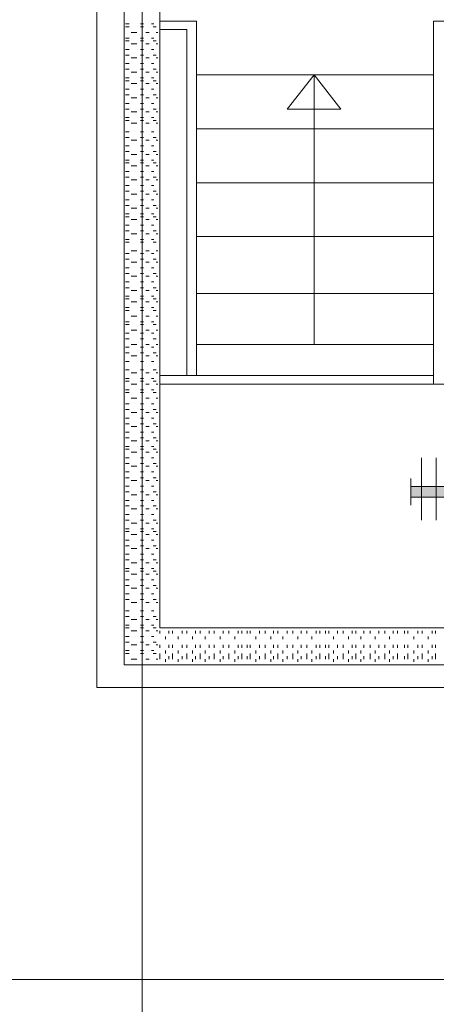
# Model space of a CAD drawing. Header units: metres. Extents: x -167 to -48, y -1901 to -1817.
# Tile 4 of 55: x -152.13 to -149.83, y -1860.44 to -1855.02. Entities that reach past the tile are written whole.
import ezdxf

# ---------------------------------------------------------------- set-up
doc = ezdxf.new("R2010")
doc.units = ezdxf.units.M
doc.header["$MEASUREMENT"] = 0
doc.layers.add('Level 1', color=1, linetype='Continuous', lineweight=0)
doc.styles.add('Style-STANDARD', font='STANDARD.shx')

# ---------------------------------------------------------------- blocks, each defined once
blk = doc.blocks.new('1260')
at = {"layer": 'Level 1', "color": 1, "linetype": 'Continuous', "lineweight": 0}
for p, q in [((-630.0001, -100), (-630.0001, 100)), ((630.0001, -100), (630.0001, 100))]:
    blk.add_line(p, q, dxfattribs=at)
blk.add_circle((0, 0), 200, dxfattribs=at)
at = {"layer": 'Level 1', "color": 1, "linetype": 'Continuous', "lineweight": 0, "extrusion": (0, 0, -1)}
blk.add_solid([(200, 40), (630.0001, 40), (200, -40), (630.0001, -40)], dxfattribs=at)
at = {"layer": 'Level 1', "color": 1, "linetype": 'Continuous', "lineweight": 0}
blk.add_solid([(200, -40), (630.0001, -40), (200, 40), (630.0001, 40)], dxfattribs=at)
for points in [[(-200, 40), (-630.0001, 40), (-630.0001, -40), (-200, -40)], [(200, -40), (630.0001, -40), (630.0001, 40), (200, 40)]]:
    blk.add_3dface(points, dxfattribs=at)
at = {"layer": 'Level 1', "color": 1, "linetype": 'Continuous', "lineweight": 0, "style": 'Style-STANDARD'}
blk.add_text('A', height=250, dxfattribs=at).set_placement((-77.7681, -128.6793))

msp = doc.modelspace()

# ---------------------------------------------------------------- linework, layer by layer
at = {"layer": 'Level 1', "color": 11, "linetype": 'Continuous', "lineweight": 0}
for p, q in [((-151.4546, -1838.6015), (-151.4546, -1865.3203)), ((-153.3511, -1860.3046), (-53.8081, -1860.3046))]:
    msp.add_line(p, q, dxfattribs=at)
at = {"layer": 'Level 1', "color": 1, "linetype": 'Continuous', "lineweight": 0}
for p, q in [((-151.7046, -1858.6953), (-151.7046, -1852.5078)), ((-151.5542, -1858.5702), (-151.5542, -1852.7578)), ((-151.3569, -1858.3671), (-151.3569, -1852.7578)), ((-151.3569, -1855.0234), (-151.1558, -1855.0234)), ((-151.1558, -1856.9765), (-151.1558, -1855.0234)), ((-149.8491, -1855.0234), (-149.0483, -1855.0234)), ((-149.8491, -1857.0234), (-149.8491, -1855.0234)), ((-151.5464, -1855.039), (-151.5269, -1855.039)), ((-151.5464, -1855.0546), (-151.5269, -1855.0546)), ((-151.5151, -1855.086), (-151.4839, -1855.086)), ((-151.4644, -1855.039), (-151.4468, -1855.039)), ((-151.4644, -1855.0546), (-151.4468, -1855.0546)), ((-151.4351, -1855.086), (-151.4155, -1855.086)), ((-151.4038, -1855.039), (-151.3901, -1855.039)), ((-151.394, -1855.0546), (-151.3765, -1855.0546)), ((-151.3765, -1855.086), (-151.3687, -1855.086)), ((-151.2085, -1855.0703), (-151.3569, -1855.0703)), ((-151.2085, -1855.0703), (-151.2085, -1856.9765)), ((-151.5464, -1855.1172), (-151.5269, -1855.1172)), ((-151.5464, -1855.1328), (-151.5269, -1855.1328)), ((-151.4644, -1855.1172), (-151.4468, -1855.1172)), ((-151.4644, -1855.1328), (-151.4468, -1855.1328)), ((-151.4038, -1855.1172), (-151.3901, -1855.1172)), ((-151.394, -1855.1328), (-151.3765, -1855.1328)), ((-151.5464, -1855.1797), (-151.5269, -1855.1797)), ((-151.5151, -1855.1484), (-151.4839, -1855.1484)), ((-151.4644, -1855.1797), (-151.4468, -1855.1797)), ((-151.4351, -1855.1484), (-151.4155, -1855.1484)), ((-151.4038, -1855.1797), (-151.3901, -1855.1797)), ((-151.3765, -1855.1484), (-151.3687, -1855.1484)), ((-151.5464, -1855.2109), (-151.5269, -1855.2109)), ((-151.5151, -1855.2265), (-151.4839, -1855.2265)), ((-151.4644, -1855.2109), (-151.4468, -1855.2109)), ((-151.4351, -1855.2265), (-151.4155, -1855.2265)), ((-151.394, -1855.2109), (-151.3765, -1855.2109)), ((-151.3765, -1855.2265), (-151.3687, -1855.2265)), ((-151.5464, -1855.2577), (-151.5269, -1855.2577)), ((-151.5464, -1855.2891), (-151.5269, -1855.2891)), ((-151.5151, -1855.3047), (-151.4839, -1855.3047)), ((-151.4644, -1855.2577), (-151.4468, -1855.2577)), ((-151.4644, -1855.2891), (-151.4468, -1855.2891)), ((-151.4351, -1855.3047), (-151.4155, -1855.3047)), ((-151.4038, -1855.2577), (-151.3901, -1855.2577)), ((-151.394, -1855.2891), (-151.3765, -1855.2891)), ((-151.3765, -1855.3047), (-151.3687, -1855.3047)), ((-151.5464, -1855.3359), (-151.5269, -1855.3359)), ((-151.5464, -1855.3516), (-151.5269, -1855.3516)), ((-151.4644, -1855.3359), (-151.4468, -1855.3359)), ((-151.4644, -1855.3516), (-151.4468, -1855.3516)), ((-151.4038, -1855.3359), (-151.3901, -1855.3359)), ((-151.394, -1855.3516), (-151.3765, -1855.3516)), ((-151.1558, -1855.3203), (-149.8491, -1855.3203)), ((-150.6558, -1855.5078), (-150.5073, -1855.3203)), ((-150.5073, -1855.3203), (-150.3589, -1855.5078)), ((-150.5073, -1855.3203), (-150.5073, -1856.8046)), ((-151.5464, -1855.3984), (-151.5269, -1855.3984)), ((-151.5151, -1855.3672), (-151.4839, -1855.3672)), ((-151.4644, -1855.3984), (-151.4468, -1855.3984)), ((-151.4351, -1855.3672), (-151.4155, -1855.3672)), ((-151.4038, -1855.3984), (-151.3901, -1855.3984)), ((-151.3765, -1855.3672), (-151.3687, -1855.3672)), ((-151.5464, -1855.4296), (-151.5269, -1855.4296)), ((-151.5151, -1855.4453), (-151.4839, -1855.4453)), ((-151.4644, -1855.4296), (-151.4468, -1855.4296)), ((-151.4351, -1855.4453), (-151.4155, -1855.4453)), ((-151.394, -1855.4296), (-151.3765, -1855.4296)), ((-151.3765, -1855.4453), (-151.3687, -1855.4453)), ((-151.5464, -1855.4765), (-151.5269, -1855.4765)), ((-151.5464, -1855.5078), (-151.5269, -1855.5078)), ((-151.5151, -1855.5235), (-151.4839, -1855.5235)), ((-151.4644, -1855.4765), (-151.4468, -1855.4765)), ((-151.4644, -1855.5078), (-151.4468, -1855.5078)), ((-151.4351, -1855.5235), (-151.4155, -1855.5235)), ((-151.4038, -1855.4765), (-151.3901, -1855.4765)), ((-151.394, -1855.5078), (-151.3765, -1855.5078)), ((-151.3765, -1855.5235), (-151.3687, -1855.5235)), ((-150.3589, -1855.5078), (-150.6558, -1855.5078)), ((-151.5464, -1855.5547), (-151.5269, -1855.5547)), ((-151.5464, -1855.5703), (-151.5269, -1855.5703)), ((-151.4644, -1855.5547), (-151.4468, -1855.5547)), ((-151.4644, -1855.5703), (-151.4468, -1855.5703)), ((-151.4038, -1855.5547), (-151.3901, -1855.5547)), ((-151.394, -1855.5703), (-151.3765, -1855.5703)), ((-151.5464, -1855.6328), (-151.5269, -1855.6328)), ((-151.5151, -1855.5859), (-151.4839, -1855.5859)), ((-151.4644, -1855.6328), (-151.4468, -1855.6328)), ((-151.4351, -1855.5859), (-151.4155, -1855.5859)), ((-151.4038, -1855.6328), (-151.3901, -1855.6328)), ((-151.3765, -1855.5859), (-151.3687, -1855.5859)), ((-151.1558, -1855.6172), (-149.8491, -1855.6172)), ((-151.5464, -1855.664), (-151.5269, -1855.664)), ((-151.5151, -1855.6796), (-151.4839, -1855.6796)), ((-151.4644, -1855.664), (-151.4468, -1855.664)), ((-151.4351, -1855.6796), (-151.4155, -1855.6796)), ((-151.394, -1855.664), (-151.3765, -1855.664)), ((-151.3765, -1855.6796), (-151.3687, -1855.6796)), ((-151.5464, -1855.7109), (-151.5269, -1855.7109)), ((-151.5464, -1855.7422), (-151.5269, -1855.7422)), ((-151.4644, -1855.7109), (-151.4468, -1855.7109)), ((-151.4644, -1855.7422), (-151.4468, -1855.7422)), ((-151.4038, -1855.7109), (-151.3901, -1855.7109)), ((-151.394, -1855.7422), (-151.3765, -1855.7422)), ((-151.5464, -1855.7891), (-151.5269, -1855.7891)), ((-151.5151, -1855.7578), (-151.4839, -1855.7578)), ((-151.4644, -1855.7891), (-151.4468, -1855.7891)), ((-151.4351, -1855.7578), (-151.4155, -1855.7578)), ((-151.4038, -1855.7891), (-151.3901, -1855.7891)), ((-151.3765, -1855.7578), (-151.3687, -1855.7578)), ((-151.5464, -1855.8047), (-151.5269, -1855.8047)), ((-151.5464, -1855.8515), (-151.5269, -1855.8515)), ((-151.5151, -1855.8203), (-151.4839, -1855.8203)), ((-151.4644, -1855.8047), (-151.4468, -1855.8047)), ((-151.4644, -1855.8515), (-151.4468, -1855.8515)), ((-151.4351, -1855.8203), (-151.4155, -1855.8203)), ((-151.4038, -1855.8515), (-151.3901, -1855.8515)), ((-151.394, -1855.8047), (-151.3765, -1855.8047)), ((-151.3765, -1855.8203), (-151.3687, -1855.8203)), ((-151.5464, -1855.8828), (-151.5269, -1855.8828)), ((-151.5151, -1855.8984), (-151.4839, -1855.8984)), ((-151.4644, -1855.8828), (-151.4468, -1855.8828)), ((-151.4351, -1855.8984), (-151.4155, -1855.8984)), ((-151.394, -1855.8828), (-151.3765, -1855.8828)), ((-151.3765, -1855.8984), (-151.3687, -1855.8984)), ((-151.5464, -1855.9296), (-151.5269, -1855.9296)), ((-151.4644, -1855.9296), (-151.4468, -1855.9296)), ((-151.4038, -1855.9296), (-151.3901, -1855.9296)), ((-151.1558, -1855.914), (-149.8491, -1855.914)), ((-151.5464, -1855.961), (-151.5269, -1855.961)), ((-151.5464, -1856.0078), (-151.5269, -1856.0078)), ((-151.5151, -1855.9766), (-151.4839, -1855.9766)), ((-151.4644, -1855.961), (-151.4468, -1855.961)), ((-151.4644, -1856.0078), (-151.4468, -1856.0078)), ((-151.4351, -1855.9766), (-151.4155, -1855.9766)), ((-151.4038, -1856.0078), (-151.3901, -1856.0078)), ((-151.394, -1855.961), (-151.3765, -1855.961)), ((-151.3765, -1855.9766), (-151.3687, -1855.9766)), ((-151.5464, -1856.039), (-151.5269, -1856.039)), ((-151.5151, -1856.0547), (-151.4839, -1856.0547)), ((-151.4644, -1856.039), (-151.4468, -1856.039)), ((-151.4351, -1856.0547), (-151.4155, -1856.0547)), ((-151.394, -1856.039), (-151.3765, -1856.039)), ((-151.3765, -1856.0547), (-151.3687, -1856.0547)), ((-151.5464, -1856.0859), (-151.5269, -1856.0859)), ((-151.5464, -1856.1015), (-151.5269, -1856.1015)), ((-151.5151, -1856.1171), (-151.4839, -1856.1171)), ((-151.4644, -1856.0859), (-151.4468, -1856.0859)), ((-151.4644, -1856.1015), (-151.4468, -1856.1015)), ((-151.4351, -1856.1171), (-151.4155, -1856.1171)), ((-151.4038, -1856.0859), (-151.3901, -1856.0859)), ((-151.394, -1856.1015), (-151.3765, -1856.1015)), ((-151.3765, -1856.1171), (-151.3687, -1856.1171)), ((-151.5464, -1856.1484), (-151.5269, -1856.1484)), ((-151.4644, -1856.1484), (-151.4468, -1856.1484)), ((-151.4038, -1856.1484), (-151.3901, -1856.1484)), ((-151.5464, -1856.1797), (-151.5269, -1856.1797)), ((-151.5464, -1856.2266), (-151.5269, -1856.2266)), ((-151.5151, -1856.1953), (-151.4839, -1856.1953)), ((-151.4644, -1856.1797), (-151.4468, -1856.1797)), ((-151.4644, -1856.2266), (-151.4468, -1856.2266)), ((-151.4351, -1856.1953), (-151.4155, -1856.1953)), ((-151.4038, -1856.2266), (-151.3901, -1856.2266)), ((-151.394, -1856.1797), (-151.3765, -1856.1797)), ((-151.3765, -1856.1953), (-151.3687, -1856.1953)), ((-151.1558, -1856.211), (-149.8491, -1856.211)), ((-151.5464, -1856.2422), (-151.5269, -1856.2422)), ((-151.4644, -1856.2422), (-151.4468, -1856.2422)), ((-151.394, -1856.2422), (-151.3765, -1856.2422)), ((-151.5464, -1856.3046), (-151.5269, -1856.3046)), ((-151.5464, -1856.3359), (-151.5269, -1856.3359)), ((-151.5151, -1856.289), (-151.4839, -1856.289)), ((-151.4644, -1856.3046), (-151.4468, -1856.3046)), ((-151.4644, -1856.3359), (-151.4468, -1856.3359)), ((-151.4351, -1856.289), (-151.4155, -1856.289)), ((-151.4038, -1856.3046), (-151.3901, -1856.3046)), ((-151.394, -1856.3359), (-151.3765, -1856.3359)), ((-151.3765, -1856.289), (-151.3687, -1856.289)), ((-151.5464, -1856.3827), (-151.5269, -1856.3827)), ((-151.5151, -1856.3515), (-151.4839, -1856.3515)), ((-151.4644, -1856.3827), (-151.4468, -1856.3827)), ((-151.4351, -1856.3515), (-151.4155, -1856.3515)), ((-151.4038, -1856.3827), (-151.3901, -1856.3827)), ((-151.3765, -1856.3515), (-151.3687, -1856.3515)), ((-151.5464, -1856.4141), (-151.5269, -1856.4141)), ((-151.5151, -1856.4297), (-151.4839, -1856.4297)), ((-151.4644, -1856.4141), (-151.4468, -1856.4141)), ((-151.4351, -1856.4297), (-151.4155, -1856.4297)), ((-151.394, -1856.4141), (-151.3765, -1856.4141)), ((-151.3765, -1856.4297), (-151.3687, -1856.4297)), ((-151.5464, -1856.4609), (-151.5269, -1856.4609)), ((-151.5464, -1856.4922), (-151.5269, -1856.4922)), ((-151.4644, -1856.4609), (-151.4468, -1856.4609)), ((-151.4644, -1856.4922), (-151.4468, -1856.4922)), ((-151.4038, -1856.4609), (-151.3901, -1856.4609)), ((-151.394, -1856.4922), (-151.3765, -1856.4922)), ((-151.5464, -1856.539), (-151.5269, -1856.539)), ((-151.5464, -1856.5546), (-151.5269, -1856.5546)), ((-151.5151, -1856.5078), (-151.4839, -1856.5078)), ((-151.4644, -1856.539), (-151.4468, -1856.539)), ((-151.4644, -1856.5546), (-151.4468, -1856.5546)), ((-151.4351, -1856.5078), (-151.4155, -1856.5078)), ((-151.4038, -1856.539), (-151.3901, -1856.539)), ((-151.394, -1856.5546), (-151.3765, -1856.5546)), ((-151.3765, -1856.5078), (-151.3687, -1856.5078)), ((-151.1558, -1856.5234), (-149.8491, -1856.5234)), ((-151.5464, -1856.6015), (-151.5269, -1856.6015)), ((-151.5151, -1856.5702), (-151.4839, -1856.5702)), ((-151.4644, -1856.6015), (-151.4468, -1856.6015)), ((-151.4351, -1856.5702), (-151.4155, -1856.5702)), ((-151.4038, -1856.6015), (-151.3901, -1856.6015)), ((-151.3765, -1856.5702), (-151.3687, -1856.5702)), ((-151.5464, -1856.6172), (-151.5269, -1856.6172)), ((-151.5151, -1856.6485), (-151.4839, -1856.6485)), ((-151.4644, -1856.6172), (-151.4468, -1856.6172)), ((-151.4351, -1856.6485), (-151.4155, -1856.6485)), ((-151.394, -1856.6172), (-151.3765, -1856.6172)), ((-151.3765, -1856.6485), (-151.3687, -1856.6485)), ((-151.5464, -1856.6797), (-151.5269, -1856.6797)), ((-151.5464, -1856.6953), (-151.5269, -1856.6953)), ((-151.4644, -1856.6797), (-151.4468, -1856.6797)), ((-151.4644, -1856.6953), (-151.4468, -1856.6953)), ((-151.4038, -1856.6797), (-151.3901, -1856.6797)), ((-151.394, -1856.6953), (-151.3765, -1856.6953)), ((-151.5464, -1856.7422), (-151.5269, -1856.7422)), ((-151.5464, -1856.7734), (-151.5269, -1856.7734)), ((-151.5151, -1856.7265), (-151.4839, -1856.7265)), ((-151.4644, -1856.7422), (-151.4468, -1856.7422)), ((-151.4644, -1856.7734), (-151.4468, -1856.7734)), ((-151.4351, -1856.7265), (-151.4155, -1856.7265)), ((-151.4038, -1856.7422), (-151.3901, -1856.7422)), ((-151.394, -1856.7734), (-151.3765, -1856.7734)), ((-151.3765, -1856.7265), (-151.3687, -1856.7265)), ((-151.5464, -1856.8202), (-151.5269, -1856.8202)), ((-151.5151, -1856.8046), (-151.4839, -1856.8046)), ((-151.4644, -1856.8202), (-151.4468, -1856.8202)), ((-151.4351, -1856.8046), (-151.4155, -1856.8046)), ((-151.4038, -1856.8202), (-151.3901, -1856.8202)), ((-151.3765, -1856.8046), (-151.3687, -1856.8046)), ((-151.1558, -1856.8046), (-149.8491, -1856.8046)), ((-151.5464, -1856.8516), (-151.5269, -1856.8516)), ((-151.5151, -1856.8672), (-151.4839, -1856.8672)), ((-151.4644, -1856.8516), (-151.4468, -1856.8516)), ((-151.4351, -1856.8672), (-151.4155, -1856.8672)), ((-151.394, -1856.8516), (-151.3765, -1856.8516)), ((-151.3765, -1856.8672), (-151.3687, -1856.8672)), ((-151.5464, -1856.8984), (-151.5269, -1856.8984)), ((-151.4644, -1856.8984), (-151.4468, -1856.8984)), ((-151.4038, -1856.8984), (-151.3901, -1856.8984)), ((-151.5464, -1856.9453), (-151.5269, -1856.9453)), ((-151.5151, -1856.9609), (-151.4839, -1856.9609)), ((-151.4644, -1856.9453), (-151.4468, -1856.9453)), ((-151.4351, -1856.9609), (-151.4155, -1856.9609)), ((-151.394, -1856.9453), (-151.3765, -1856.9453)), ((-151.3765, -1856.9609), (-151.3687, -1856.9609)), ((-151.3569, -1856.9765), (-149.8491, -1856.9765)), ((-151.5464, -1856.9921), (-151.5269, -1856.9921)), ((-151.5464, -1857.0078), (-151.5269, -1857.0078)), ((-151.5151, -1857.0234), (-151.4839, -1857.0234)), ((-151.4644, -1856.9921), (-151.4468, -1856.9921)), ((-151.4644, -1857.0078), (-151.4468, -1857.0078)), ((-151.4351, -1857.0234), (-151.4155, -1857.0234)), ((-151.4038, -1856.9921), (-151.3901, -1856.9921)), ((-151.394, -1857.0078), (-151.3765, -1857.0078)), ((-151.3765, -1857.0234), (-151.3687, -1857.0234)), ((-151.3569, -1857.0234), (-149.8491, -1857.0234)), ((-149.8491, -1857.0234), (-149.0483, -1857.0234)), ((-151.5464, -1857.0546), (-151.5269, -1857.0546)), ((-151.5464, -1857.0703), (-151.5269, -1857.0703)), ((-151.4644, -1857.0546), (-151.4468, -1857.0546)), ((-151.4644, -1857.0703), (-151.4468, -1857.0703)), ((-151.4038, -1857.0546), (-151.3901, -1857.0546)), ((-151.394, -1857.0703), (-151.3765, -1857.0703)), ((-151.5464, -1857.1328), (-151.5269, -1857.1328)), ((-151.5151, -1857.1016), (-151.4839, -1857.1016)), ((-151.4644, -1857.1328), (-151.4468, -1857.1328)), ((-151.4351, -1857.1016), (-151.4155, -1857.1016)), ((-151.4038, -1857.1328), (-151.3901, -1857.1328)), ((-151.3765, -1857.1016), (-151.3687, -1857.1016)), ((-151.5464, -1857.164), (-151.5269, -1857.164)), ((-151.5151, -1857.1797), (-151.4839, -1857.1797)), ((-151.4644, -1857.164), (-151.4468, -1857.164)), ((-151.4351, -1857.1797), (-151.4155, -1857.1797)), ((-151.394, -1857.164), (-151.3765, -1857.164)), ((-151.3765, -1857.1797), (-151.3687, -1857.1797)), ((-151.5464, -1857.2109), (-151.5269, -1857.2109)), ((-151.5464, -1857.2421), (-151.5269, -1857.2421)), ((-151.5151, -1857.2577), (-151.4839, -1857.2577)), ((-151.4644, -1857.2109), (-151.4468, -1857.2109)), ((-151.4644, -1857.2421), (-151.4468, -1857.2421)), ((-151.4351, -1857.2577), (-151.4155, -1857.2577)), ((-151.4038, -1857.2109), (-151.3901, -1857.2109)), ((-151.394, -1857.2421), (-151.3765, -1857.2421)), ((-151.3765, -1857.2577), (-151.3687, -1857.2577)), ((-151.5464, -1857.2891), (-151.5269, -1857.2891)), ((-151.4644, -1857.2891), (-151.4468, -1857.2891)), ((-151.4038, -1857.2891), (-151.3901, -1857.2891)), ((-151.5464, -1857.3203), (-151.5269, -1857.3203)), ((-151.5464, -1857.3672), (-151.5269, -1857.3672)), ((-151.5151, -1857.3359), (-151.4839, -1857.3359)), ((-151.4644, -1857.3203), (-151.4468, -1857.3203)), ((-151.4644, -1857.3672), (-151.4468, -1857.3672)), ((-151.4351, -1857.3359), (-151.4155, -1857.3359)), ((-151.4038, -1857.3672), (-151.3901, -1857.3672)), ((-151.394, -1857.3203), (-151.3765, -1857.3203)), ((-151.3765, -1857.3359), (-151.3687, -1857.3359)), ((-151.5464, -1857.3828), (-151.5269, -1857.3828)), ((-151.5151, -1857.3984), (-151.4839, -1857.3984)), ((-151.4644, -1857.3828), (-151.4468, -1857.3828)), ((-151.4351, -1857.3984), (-151.4155, -1857.3984)), ((-151.394, -1857.3828), (-151.3765, -1857.3828)), ((-151.3765, -1857.3984), (-151.3687, -1857.3984)), ((-151.5464, -1857.4296), (-151.5269, -1857.4296)), ((-151.5464, -1857.4609), (-151.5269, -1857.4609)), ((-151.5151, -1857.4765), (-151.4839, -1857.4765)), ((-151.4644, -1857.4296), (-151.4468, -1857.4296)), ((-151.4644, -1857.4609), (-151.4468, -1857.4609)), ((-151.4351, -1857.4765), (-151.4155, -1857.4765)), ((-151.4038, -1857.4296), (-151.3901, -1857.4296)), ((-151.394, -1857.4609), (-151.3765, -1857.4609)), ((-151.3765, -1857.4765), (-151.3687, -1857.4765)), ((-149.9155, -1857.4296), (-149.9155, -1857.7734)), ((-149.8335, -1857.4296), (-149.8335, -1857.7734)), ((-151.5464, -1857.5078), (-151.5269, -1857.5078)), ((-151.4644, -1857.5078), (-151.4468, -1857.5078)), ((-151.4038, -1857.5078), (-151.3901, -1857.5078)), ((-151.5464, -1857.5391), (-151.5269, -1857.5391)), ((-151.5464, -1857.5859), (-151.5269, -1857.5859)), ((-151.5151, -1857.5547), (-151.4839, -1857.5547)), ((-151.4644, -1857.5391), (-151.4468, -1857.5391)), ((-151.4644, -1857.5859), (-151.4468, -1857.5859)), ((-151.4351, -1857.5547), (-151.4155, -1857.5547)), ((-151.4038, -1857.5859), (-151.3901, -1857.5859)), ((-151.394, -1857.5391), (-151.3765, -1857.5391)), ((-151.3765, -1857.5547), (-151.3687, -1857.5547)), ((-151.5464, -1857.6172), (-151.5269, -1857.6172)), ((-151.5151, -1857.6328), (-151.4839, -1857.6328)), ((-151.4644, -1857.6172), (-151.4468, -1857.6172)), ((-151.4351, -1857.6328), (-151.4155, -1857.6328)), ((-151.394, -1857.6172), (-151.3765, -1857.6172)), ((-151.3765, -1857.6328), (-151.3687, -1857.6328)), ((-151.5464, -1857.664), (-151.5269, -1857.664)), ((-151.5464, -1857.6952), (-151.5269, -1857.6952)), ((-151.4644, -1857.664), (-151.4468, -1857.664)), ((-151.4644, -1857.6952), (-151.4468, -1857.6952)), ((-151.4038, -1857.664), (-151.3901, -1857.664)), ((-151.394, -1857.6952), (-151.3765, -1857.6952)), ((-151.5464, -1857.7422), (-151.5269, -1857.7422)), ((-151.5151, -1857.7109), (-151.4839, -1857.7109)), ((-151.4644, -1857.7422), (-151.4468, -1857.7422)), ((-151.4351, -1857.7109), (-151.4155, -1857.7109)), ((-151.4038, -1857.7422), (-151.3901, -1857.7422)), ((-151.3765, -1857.7109), (-151.3687, -1857.7109)), ((-151.5464, -1857.7734), (-151.5269, -1857.7734)), ((-151.5151, -1857.7891), (-151.4839, -1857.7891)), ((-151.4644, -1857.7734), (-151.4468, -1857.7734)), ((-151.4351, -1857.7891), (-151.4155, -1857.7891)), ((-151.394, -1857.7734), (-151.3765, -1857.7734)), ((-151.3765, -1857.7891), (-151.3687, -1857.7891)), ((-151.5464, -1857.8203), (-151.5269, -1857.8203)), ((-151.5464, -1857.8359), (-151.5269, -1857.8359)), ((-151.5151, -1857.8515), (-151.4839, -1857.8515)), ((-151.4644, -1857.8203), (-151.4468, -1857.8203)), ((-151.4644, -1857.8359), (-151.4468, -1857.8359)), ((-151.4351, -1857.8515), (-151.4155, -1857.8515)), ((-151.4038, -1857.8203), (-151.3901, -1857.8203)), ((-151.394, -1857.8359), (-151.3765, -1857.8359)), ((-151.3765, -1857.8515), (-151.3687, -1857.8515)), ((-151.5464, -1857.8828), (-151.5269, -1857.8828)), ((-151.4644, -1857.8828), (-151.4468, -1857.8828)), ((-151.4038, -1857.8828), (-151.3901, -1857.8828)), ((-151.5464, -1857.914), (-151.5269, -1857.914)), ((-151.5464, -1857.961), (-151.5269, -1857.961)), ((-151.5151, -1857.9296), (-151.4839, -1857.9296)), ((-151.4644, -1857.914), (-151.4468, -1857.914)), ((-151.4644, -1857.961), (-151.4468, -1857.961)), ((-151.4351, -1857.9296), (-151.4155, -1857.9296)), ((-151.4038, -1857.961), (-151.3901, -1857.961)), ((-151.394, -1857.914), (-151.3765, -1857.914)), ((-151.3765, -1857.9296), (-151.3687, -1857.9296)), ((-151.5464, -1857.9922), (-151.5269, -1857.9922)), ((-151.5151, -1858.0078), (-151.4839, -1858.0078)), ((-151.4644, -1857.9922), (-151.4468, -1857.9922)), ((-151.4351, -1858.0078), (-151.4155, -1858.0078)), ((-151.394, -1857.9922), (-151.3765, -1857.9922)), ((-151.3765, -1858.0078), (-151.3687, -1858.0078)), ((-151.5464, -1858.039), (-151.5269, -1858.039)), ((-151.5464, -1858.0547), (-151.5269, -1858.0547)), ((-151.5151, -1858.0703), (-151.4839, -1858.0703)), ((-151.4644, -1858.039), (-151.4468, -1858.039)), ((-151.4644, -1858.0547), (-151.4468, -1858.0547)), ((-151.4351, -1858.0703), (-151.4155, -1858.0703)), ((-151.4038, -1858.039), (-151.3901, -1858.039)), ((-151.394, -1858.0547), (-151.3765, -1858.0547)), ((-151.3765, -1858.0703), (-151.3687, -1858.0703)), ((-151.5464, -1858.1015), (-151.5269, -1858.1015)), ((-151.4644, -1858.1015), (-151.4468, -1858.1015)), ((-151.4038, -1858.1015), (-151.3901, -1858.1015)), ((-151.5464, -1858.1327), (-151.5269, -1858.1327)), ((-151.5464, -1858.1797), (-151.5269, -1858.1797)), ((-151.5151, -1858.1484), (-151.4839, -1858.1484)), ((-151.4644, -1858.1327), (-151.4468, -1858.1327)), ((-151.4644, -1858.1797), (-151.4468, -1858.1797)), ((-151.4351, -1858.1484), (-151.4155, -1858.1484)), ((-151.4038, -1858.1797), (-151.3901, -1858.1797)), ((-151.394, -1858.1327), (-151.3765, -1858.1327)), ((-151.3765, -1858.1484), (-151.3687, -1858.1484)), ((-151.5464, -1858.211), (-151.5269, -1858.211)), ((-151.5151, -1858.2266), (-151.4839, -1858.2266)), ((-151.4644, -1858.211), (-151.4468, -1858.211)), ((-151.4351, -1858.2266), (-151.4155, -1858.2266)), ((-151.394, -1858.211), (-151.3765, -1858.211)), ((-151.3765, -1858.2266), (-151.3687, -1858.2266)), ((-151.5464, -1858.2734), (-151.5269, -1858.2734)), ((-151.4644, -1858.2734), (-151.4468, -1858.2734)), ((-151.4038, -1858.2734), (-151.3901, -1858.2734)), ((-151.5464, -1858.3046), (-151.5269, -1858.3046)), ((-151.5151, -1858.3203), (-151.4839, -1858.3203)), ((-151.4644, -1858.3046), (-151.4468, -1858.3046)), ((-151.4351, -1858.3203), (-151.4155, -1858.3203)), ((-151.394, -1858.3046), (-151.3765, -1858.3046)), ((-151.3765, -1858.3203), (-151.3687, -1858.3203)), ((-151.5464, -1858.3515), (-151.5269, -1858.3515)), ((-151.5464, -1858.3671), (-151.5269, -1858.3671)), ((-151.5151, -1858.3827), (-151.4839, -1858.3827)), ((-151.4644, -1858.3515), (-151.4468, -1858.3515)), ((-151.4644, -1858.3671), (-151.4468, -1858.3671)), ((-151.4351, -1858.3827), (-151.4155, -1858.3827)), ((-151.4038, -1858.3515), (-151.3901, -1858.3515)), ((-151.394, -1858.3671), (-151.3765, -1858.3671)), ((-151.3765, -1858.3827), (-151.3687, -1858.3827)), ((-151.3569, -1858.3671), (-148.7495, -1858.3671)), ((-151.3569, -1858.3827), (-151.3569, -1858.3985)), ((-151.3081, -1858.3827), (-151.3081, -1858.3985)), ((-151.2866, -1858.3827), (-151.2866, -1858.3985)), ((-151.2339, -1858.3827), (-151.2339, -1858.3985)), ((-151.2085, -1858.3827), (-151.2085, -1858.3985)), ((-151.1597, -1858.3827), (-151.1597, -1858.3985)), ((-151.1343, -1858.3827), (-151.1343, -1858.3985)), ((-151.0855, -1858.3827), (-151.0855, -1858.3985)), ((-151.0581, -1858.3827), (-151.0581, -1858.3985)), ((-151.0073, -1858.3827), (-151.0073, -1858.3985)), ((-150.9761, -1858.3827), (-150.9761, -1858.3985)), ((-150.9253, -1858.3827), (-150.9253, -1858.3985)), ((-150.9058, -1858.3827), (-150.9058, -1858.3985)), ((-150.8765, -1858.3827), (-150.8765, -1858.3985)), ((-150.8589, -1858.3827), (-150.8589, -1858.3985)), ((-150.8081, -1858.3827), (-150.8081, -1858.3985)), ((-150.7769, -1858.3827), (-150.7769, -1858.3985)), ((-150.73, -1858.3827), (-150.73, -1858.3985)), ((-150.7065, -1858.3827), (-150.7065, -1858.3985)), ((-150.6558, -1858.3827), (-150.6558, -1858.3985)), ((-150.6245, -1858.3827), (-150.6245, -1858.3985)), ((-150.5776, -1858.3827), (-150.5776, -1858.3985)), ((-150.5464, -1858.3827), (-150.5464, -1858.3985)), ((-150.4956, -1858.3827), (-150.4956, -1858.3985)), ((-150.4761, -1858.3827), (-150.4761, -1858.3985)), ((-150.4448, -1858.3827), (-150.4448, -1858.3985)), ((-150.4253, -1858.3827), (-150.4253, -1858.3985)), ((-150.3784, -1858.3827), (-150.3784, -1858.3985)), ((-150.3472, -1858.3827), (-150.3472, -1858.3985)), ((-150.2964, -1858.3827), (-150.2964, -1858.3985)), ((-150.2769, -1858.3827), (-150.2769, -1858.3985)), ((-150.2319, -1858.3827), (-150.2319, -1858.3985)), ((-150.1987, -1858.3827), (-150.1987, -1858.3985)), ((-150.1499, -1858.3827), (-150.1499, -1858.3985)), ((-150.1167, -1858.3827), (-150.1167, -1858.3985)), ((-150.0718, -1858.3827), (-150.0718, -1858.3985)), ((-150.0464, -1858.3827), (-150.0464, -1858.3985)), ((-150.0093, -1858.3827), (-150.0093, -1858.3985)), ((-149.9897, -1858.3827), (-149.9897, -1858.3985)), ((-149.9351, -1858.3827), (-149.9351, -1858.3985)), ((-149.9116, -1858.3827), (-149.9116, -1858.3985)), ((-149.8569, -1858.3827), (-149.8569, -1858.3985)), ((-149.8374, -1858.3827), (-149.8374, -1858.3985)), ((-151.5464, -1858.4141), (-151.5269, -1858.4141)), ((-151.5464, -1858.4453), (-151.5269, -1858.4453)), ((-151.4644, -1858.4141), (-151.4468, -1858.4141)), ((-151.4644, -1858.4453), (-151.4468, -1858.4453)), ((-151.4038, -1858.4141), (-151.3901, -1858.4141)), ((-151.394, -1858.4453), (-151.3765, -1858.4453)), ((-151.3257, -1858.4141), (-151.3257, -1858.4297)), ((-151.2554, -1858.4141), (-151.2554, -1858.4297)), ((-151.1772, -1858.4141), (-151.1772, -1858.4297)), ((-151.1069, -1858.4141), (-151.1069, -1858.4297)), ((-151.0249, -1858.4141), (-151.0249, -1858.4297)), ((-150.9429, -1858.4141), (-150.9429, -1858.4297)), ((-150.8276, -1858.4141), (-150.8276, -1858.4297)), ((-150.7456, -1858.4141), (-150.7456, -1858.4297)), ((-150.6792, -1858.4141), (-150.6792, -1858.4297)), ((-150.5972, -1858.4141), (-150.5972, -1858.4297)), ((-150.519, -1858.4141), (-150.519, -1858.4297)), ((-150.3999, -1858.4141), (-150.3999, -1858.4297)), ((-150.3179, -1858.4141), (-150.3179, -1858.4297)), ((-150.2495, -1858.4141), (-150.2495, -1858.4297)), ((-150.1694, -1858.4141), (-150.1694, -1858.4297)), ((-150.0913, -1858.4141), (-150.0913, -1858.4297)), ((-149.9565, -1858.4141), (-149.9565, -1858.4297)), ((-149.8784, -1858.4141), (-149.8784, -1858.4297)), ((-151.5464, -1858.4922), (-151.5269, -1858.4922)), ((-151.5464, -1858.5078), (-151.5269, -1858.5078)), ((-151.5151, -1858.4609), (-151.4839, -1858.4609)), ((-151.4644, -1858.4922), (-151.4468, -1858.4922)), ((-151.4644, -1858.5078), (-151.4468, -1858.5078)), ((-151.4351, -1858.4609), (-151.4155, -1858.4609)), ((-151.4038, -1858.4922), (-151.3901, -1858.4922)), ((-151.394, -1858.5078), (-151.3765, -1858.5078)), ((-151.3765, -1858.4609), (-151.3687, -1858.4609)), ((-151.3569, -1858.4609), (-151.3569, -1858.4766)), ((-151.3569, -1858.5078), (-151.3569, -1858.539)), ((-151.3257, -1858.4922), (-151.3257, -1858.5078)), ((-151.3081, -1858.4609), (-151.3081, -1858.4766)), ((-151.2866, -1858.4609), (-151.2866, -1858.4766)), ((-151.2866, -1858.5078), (-151.2866, -1858.539)), ((-151.2554, -1858.4922), (-151.2554, -1858.5078)), ((-151.2339, -1858.4609), (-151.2339, -1858.4766)), ((-151.2085, -1858.4609), (-151.2085, -1858.4766)), ((-151.2085, -1858.5078), (-151.2085, -1858.539)), ((-151.1772, -1858.4922), (-151.1772, -1858.5078)), ((-151.1597, -1858.4609), (-151.1597, -1858.4766)), ((-151.1343, -1858.4609), (-151.1343, -1858.4766)), ((-151.1343, -1858.5078), (-151.1343, -1858.539)), ((-151.1069, -1858.4922), (-151.1069, -1858.5078)), ((-151.0855, -1858.4609), (-151.0855, -1858.4766)), ((-151.0581, -1858.4609), (-151.0581, -1858.4766)), ((-151.0581, -1858.5078), (-151.0581, -1858.539)), ((-151.0249, -1858.4922), (-151.0249, -1858.5078)), ((-151.0073, -1858.4609), (-151.0073, -1858.4766)), ((-150.9761, -1858.4609), (-150.9761, -1858.4766)), ((-150.9761, -1858.5078), (-150.9761, -1858.539)), ((-150.9429, -1858.4922), (-150.9429, -1858.5078)), ((-150.9253, -1858.4609), (-150.9253, -1858.4766)), ((-150.9058, -1858.4609), (-150.9058, -1858.4766)), ((-150.9058, -1858.5078), (-150.9058, -1858.539)), ((-150.8765, -1858.4609), (-150.8765, -1858.4766)), ((-150.8589, -1858.4609), (-150.8589, -1858.4766)), ((-150.8589, -1858.5078), (-150.8589, -1858.539)), ((-150.8276, -1858.4922), (-150.8276, -1858.5078)), ((-150.8081, -1858.4609), (-150.8081, -1858.4766)), ((-150.7769, -1858.4609), (-150.7769, -1858.4766)), ((-150.7769, -1858.5078), (-150.7769, -1858.539)), ((-150.7456, -1858.4922), (-150.7456, -1858.5078)), ((-150.73, -1858.4609), (-150.73, -1858.4766)), ((-150.7065, -1858.4609), (-150.7065, -1858.4766)), ((-150.7065, -1858.5078), (-150.7065, -1858.539)), ((-150.6792, -1858.4922), (-150.6792, -1858.5078)), ((-150.6558, -1858.4609), (-150.6558, -1858.4766)), ((-150.6245, -1858.4609), (-150.6245, -1858.4766)), ((-150.6245, -1858.5078), (-150.6245, -1858.539)), ((-150.5972, -1858.4922), (-150.5972, -1858.5078)), ((-150.5776, -1858.4609), (-150.5776, -1858.4766)), ((-150.5464, -1858.4609), (-150.5464, -1858.4766)), ((-150.5464, -1858.5078), (-150.5464, -1858.539)), ((-150.519, -1858.4922), (-150.519, -1858.5078)), ((-150.4956, -1858.4609), (-150.4956, -1858.4766)), ((-150.4761, -1858.4609), (-150.4761, -1858.4766)), ((-150.4761, -1858.5078), (-150.4761, -1858.539)), ((-150.4448, -1858.4609), (-150.4448, -1858.4766)), ((-150.4253, -1858.4609), (-150.4253, -1858.4766)), ((-150.4253, -1858.5078), (-150.4253, -1858.539)), ((-150.3999, -1858.4922), (-150.3999, -1858.5078)), ((-150.3784, -1858.4609), (-150.3784, -1858.4766)), ((-150.3472, -1858.4609), (-150.3472, -1858.4766)), ((-150.3472, -1858.5078), (-150.3472, -1858.539)), ((-150.3179, -1858.4922), (-150.3179, -1858.5078)), ((-150.2964, -1858.4609), (-150.2964, -1858.4766)), ((-150.2769, -1858.4609), (-150.2769, -1858.4766)), ((-150.2769, -1858.5078), (-150.2769, -1858.539)), ((-150.2495, -1858.4922), (-150.2495, -1858.5078)), ((-150.2319, -1858.4609), (-150.2319, -1858.4766)), ((-150.1987, -1858.4609), (-150.1987, -1858.4766)), ((-150.1987, -1858.5078), (-150.1987, -1858.539)), ((-150.1694, -1858.4922), (-150.1694, -1858.5078)), ((-150.1499, -1858.4609), (-150.1499, -1858.4766)), ((-150.1167, -1858.4609), (-150.1167, -1858.4766)), ((-150.1167, -1858.5078), (-150.1167, -1858.539)), ((-150.0913, -1858.4922), (-150.0913, -1858.5078)), ((-150.0718, -1858.4609), (-150.0718, -1858.4766)), ((-150.0464, -1858.4609), (-150.0464, -1858.4766)), ((-150.0464, -1858.5078), (-150.0464, -1858.539)), ((-150.0093, -1858.4609), (-150.0093, -1858.4766)), ((-149.9897, -1858.4609), (-149.9897, -1858.4766)), ((-149.9897, -1858.5078), (-149.9897, -1858.539)), ((-149.9565, -1858.4922), (-149.9565, -1858.5078)), ((-149.9351, -1858.4609), (-149.9351, -1858.4766)), ((-149.9116, -1858.4609), (-149.9116, -1858.4766)), ((-149.9116, -1858.5078), (-149.9116, -1858.539)), ((-149.8784, -1858.4922), (-149.8784, -1858.5078)), ((-149.8569, -1858.4609), (-149.8569, -1858.4766)), ((-149.8374, -1858.4609), (-149.8374, -1858.4766)), ((-149.8374, -1858.5078), (-149.8374, -1858.539)), ((-151.5151, -1858.539), (-151.4839, -1858.539)), ((-151.4351, -1858.539), (-151.4155, -1858.539)), ((-151.3765, -1858.539), (-151.3687, -1858.539)), ((-151.3257, -1858.539), (-151.3257, -1858.5546)), ((-151.3081, -1858.5234), (-151.3081, -1858.539)), ((-151.2554, -1858.539), (-151.2554, -1858.5546)), ((-151.2339, -1858.5234), (-151.2339, -1858.539)), ((-151.1772, -1858.539), (-151.1772, -1858.5546)), ((-151.1597, -1858.5234), (-151.1597, -1858.539)), ((-151.1069, -1858.539), (-151.1069, -1858.5546)), ((-151.0855, -1858.5234), (-151.0855, -1858.539)), ((-151.0249, -1858.539), (-151.0249, -1858.5546)), ((-151.0073, -1858.5234), (-151.0073, -1858.539)), ((-150.9429, -1858.539), (-150.9429, -1858.5546)), ((-150.9253, -1858.5234), (-150.9253, -1858.539)), ((-150.8765, -1858.5234), (-150.8765, -1858.539)), ((-150.8276, -1858.539), (-150.8276, -1858.5546)), ((-150.8081, -1858.5234), (-150.8081, -1858.539)), ((-150.7456, -1858.539), (-150.7456, -1858.5546)), ((-150.73, -1858.5234), (-150.73, -1858.539)), ((-150.6792, -1858.539), (-150.6792, -1858.5546)), ((-150.6558, -1858.5234), (-150.6558, -1858.539)), ((-150.5972, -1858.539), (-150.5972, -1858.5546)), ((-150.5776, -1858.5234), (-150.5776, -1858.539)), ((-150.519, -1858.539), (-150.519, -1858.5546)), ((-150.4956, -1858.5234), (-150.4956, -1858.539)), ((-150.4448, -1858.5234), (-150.4448, -1858.539)), ((-150.3999, -1858.539), (-150.3999, -1858.5546)), ((-150.3784, -1858.5234), (-150.3784, -1858.539)), ((-150.3179, -1858.539), (-150.3179, -1858.5546)), ((-150.2964, -1858.5234), (-150.2964, -1858.539)), ((-150.2495, -1858.539), (-150.2495, -1858.5546)), ((-150.2319, -1858.5234), (-150.2319, -1858.539)), ((-150.1694, -1858.539), (-150.1694, -1858.5546)), ((-150.1499, -1858.5234), (-150.1499, -1858.539)), ((-150.0913, -1858.539), (-150.0913, -1858.5546)), ((-150.0718, -1858.5234), (-150.0718, -1858.539)), ((-150.0093, -1858.5234), (-150.0093, -1858.539)), ((-149.9565, -1858.539), (-149.9565, -1858.5546)), ((-149.9351, -1858.5234), (-149.9351, -1858.539)), ((-149.8784, -1858.539), (-149.8784, -1858.5546)), ((-149.8569, -1858.5234), (-149.8569, -1858.539)), ((-148.7495, -1858.5702), (-151.5542, -1858.5702)), ((-151.5464, -1858.5702), (-151.5269, -1858.5702)), ((-151.4644, -1858.5702), (-151.4468, -1858.5702)), ((-151.4038, -1858.5702), (-151.3901, -1858.5702)), ((-147.7007, -1858.6953), (-151.7046, -1858.6953))]:
    msp.add_line(p, q, dxfattribs=at)

# ---------------------------------------------------------------- block references
at = {"layer": 'Level 1', "color": 1, "linetype": 'Continuous', "lineweight": 0, "xscale": 0.000824, "yscale": 0.000732}
msp.add_blockref('1260', (-149.4546, -1857.6172), dxfattribs=at)

doc.saveas('drawing.dxf')
